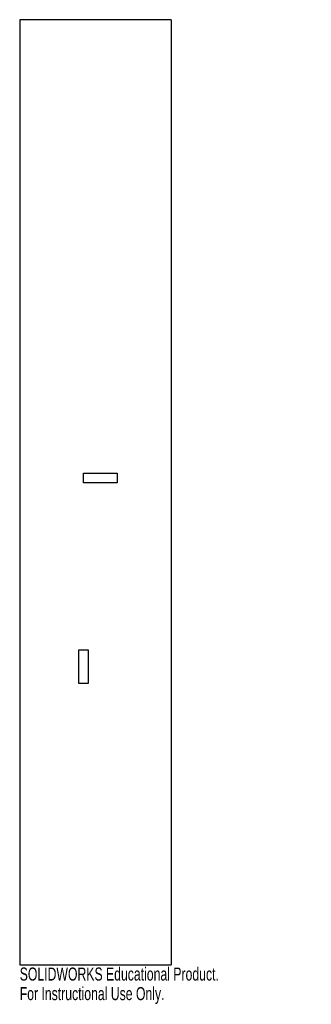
# Model space of a CAD drawing. Header units: millimetres. Extents: x -28 to 80, y -190 to 175.
import ezdxf

# ---------------------------------------------------------------- set-up
doc = ezdxf.new("R2010")
doc.units = ezdxf.units.MM
doc.styles.add('SLDTEXTSTYLE0', font='TXT', dxfattribs={"width": 0.7})

msp = doc.modelspace()

# ---------------------------------------------------------------- linework, layer by layer
at = {"color": 7, "linetype": 'Continuous', "lineweight": 25}
for p, q in [((28, 175), (-28, 175)), ((-28, 175), (-28, -175)), ((28, 175), (28, -175)), ((-4.46, 7), (8.04, 7)), ((-4.46, 3.5), (-4.46, 7)), ((8.04, 7), (8.04, 3.5)), ((8.04, 3.5), (-4.46, 3.5)), ((-6.19, -70.81), (-6.19, -58.31)), ((-6.19, -58.31), (-2.69, -58.31)), ((-2.69, -58.31), (-2.69, -70.81)), ((-2.69, -70.81), (-6.19, -70.81)), ((-28, -175), (28, -175))]:
    msp.add_line(p, q, dxfattribs=at)

# ---------------------------------------------------------------- texts
at = {"color": 7, "linetype": 'Continuous', "char_height": 4.8336, "attachment_point": 1, "style": 'SLDTEXTSTYLE0'}
for s, insert in [('SOLIDWORKS Educational Product.', (-28, -176.02)), ('For Instructional Use Only.', (-28, -183.27))]:
    msp.add_mtext(s, dxfattribs=dict(at, insert=insert))

doc.saveas('drawing.dxf')
